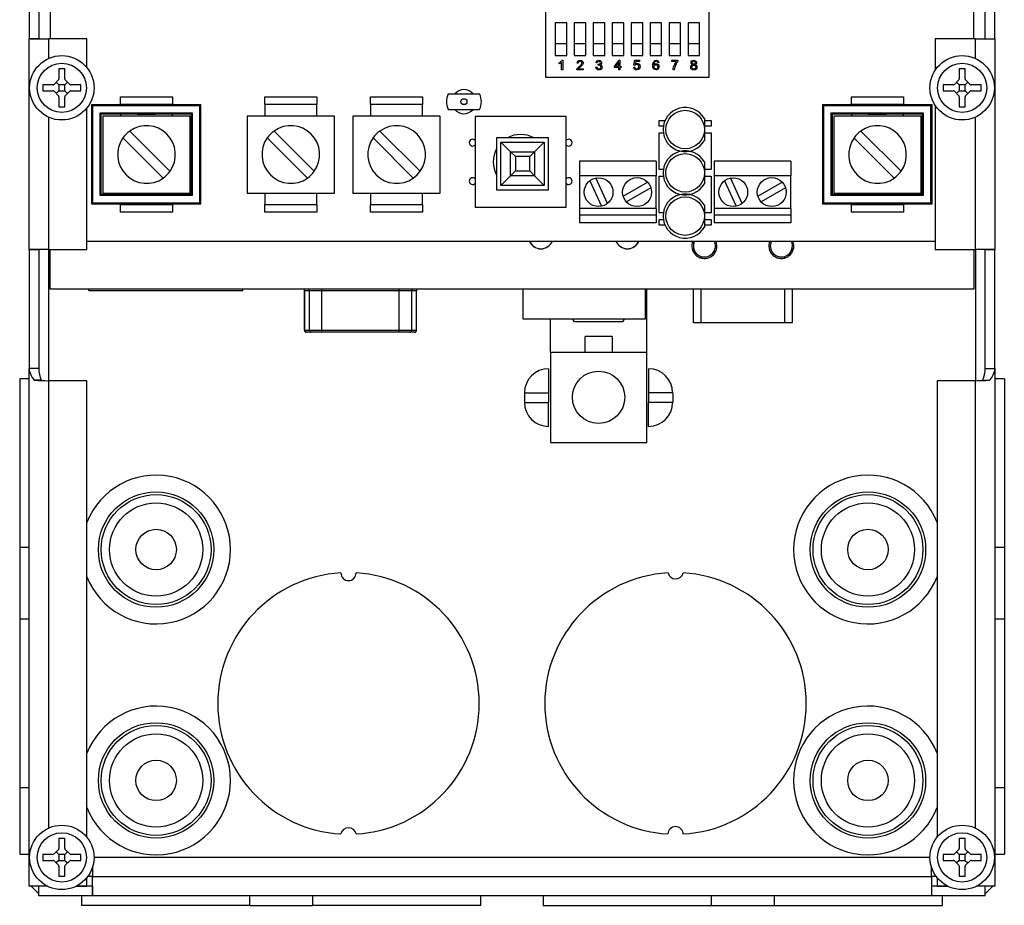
# Paper-space layout 'Layout1' of a CAD drawing. Header units: millimetres. Extents: x 172 to 302, y 78 to 369.
# Tile 1 of 2: x 172 to 302, y 78 to 195. Entities that reach past the tile are written whole.
import ezdxf

# ---------------------------------------------------------------- set-up
doc = ezdxf.new("R2010")
doc.units = ezdxf.units.MM
for name, color, linetype in [('2_POS_SCREWCLAMP', 7, 'Continuous'), ('4_POS_0.200PITCH', 7, 'Continuous'), ('8_POS_DIP_SW', 7, 'Continuous'), ('DB9-RIGHT_ANGLE', 7, 'Continuous'), ('Default', 7, 'Continuous'), ('FILLET_1', 7, 'Continuous'), ('FILLET_2', 7, 'Continuous'), ('GROUND_TERMINAL', 7, 'Continuous'), ('MS-000552', 7, 'Continuous'), ('MS-ZCOV-TS01', 7, 'Continuous'), ('NUT_-_M6', 7, 'Continuous'), ('PBSW', 7, 'Continuous'), ('RJ-45-RIGHT_ANGL', 7, 'Continuous'), ('RJ11-RIGHT_ANGLE', 7, 'Continuous'), ('SCREW_-_M3X12MMX', 7, 'Continuous'), ('STAND-OFF_-_0.31', 7, 'Continuous'), ('T_1.75_LED_ROUND', 7, 'Continuous'), ('TS_-_3_LED_SPACE', 7, 'Continuous'), ('TS_TERMINAL_LUG_', 7, 'Continuous'), ('TSMPPT-BOARD_R7', 7, 'Continuous'), ('TSMPPT-CONTROL_P', 7, 'Continuous'), ('TSMPPT-TRAY1.4', 7, 'Continuous')]:
    doc.layers.add(name, color=color, linetype=linetype)

# ---------------------------------------------------------------- blocks, each defined once
blk = doc.blocks.new('SE')
at = {"layer": '2_POS_SCREWCLAMP', "color": 7, "linetype": 'Continuous'}
for p, q in [((256.17, 176.65), (246.08, 176.65)), ((246.08, 176.65), (246.08, 174.74)), ((256.17, 176.65), (256.17, 174.74)), ((273.95, 176.65), (263.86, 176.65)), ((263.86, 176.65), (263.86, 174.74)), ((273.95, 176.65), (273.95, 174.74)), ((256.17, 174.74), (246.08, 174.74)), ((246.08, 174.74), (246.08, 170.42)), ((249.75, 171.07), (248.21, 174.45)), ((256.17, 170.42), (256.17, 174.74)), ((273.95, 174.74), (263.86, 174.74)), ((263.86, 174.74), (263.86, 170.42)), ((267.53, 171.07), (265.99, 174.45)), ((273.95, 170.42), (273.95, 174.74)), ((247.42, 174.09), (248.96, 170.71)), ((251.84, 172.03), (255.06, 173.88)), ((255.49, 173.13), (252.27, 171.28)), ((265.2, 174.09), (266.74, 170.71)), ((269.62, 172.03), (272.84, 173.88)), ((273.27, 173.13), (270.05, 171.28)), ((256.17, 170.42), (246.08, 170.42)), ((246.08, 170.42), (246.08, 169.53)), ((256.17, 170.42), (256.17, 169.53)), ((273.95, 170.42), (263.86, 170.42)), ((263.86, 170.42), (263.86, 169.53)), ((273.95, 170.42), (273.95, 169.53)), ((256.17, 169.53), (246.08, 169.53)), ((246.08, 169.53), (246.08, 168.52)), ((256.17, 169.53), (256.17, 168.52)), ((273.95, 169.53), (263.86, 169.53)), ((263.86, 169.53), (263.86, 168.52)), ((273.95, 169.53), (273.95, 168.52)), ((256.17, 168.52), (246.08, 168.52)), ((273.95, 168.52), (263.86, 168.52))]:
    blk.add_line(p, q, dxfattribs=at)
for centre, radius in [((248.59, 172.58), 1.9), ((253.67, 172.58), 1.91), ((266.37, 172.58), 1.9), ((271.45, 172.58), 1.91)]:
    blk.add_circle(centre, radius, dxfattribs=at)
at = {"layer": '4_POS_0.200PITCH', "color": 7, "linetype": 'Continuous'}
for p, q in [((181.28, 159.58), (181.28, 159.76)), ((181.28, 159.58), (201.6, 159.58)), ((201.6, 159.58), (201.6, 159.76))]:
    blk.add_line(p, q, dxfattribs=at)
at = {"layer": '8_POS_DIP_SW', "color": 7, "linetype": 'Continuous'}
for p, q in [((241.6, 197.78), (241.6, 187.77)), ((263.19, 187.77), (263.19, 197.78)), ((244.4, 194.94), (242.87, 194.94)), ((242.87, 194.94), (242.87, 192.14)), ((244.4, 192.14), (244.4, 194.94)), ((246.9, 194.94), (245.38, 194.94)), ((245.38, 194.94), (245.38, 192.14)), ((246.9, 192.14), (246.9, 194.94)), ((249.4, 194.94), (247.88, 194.94)), ((247.88, 194.94), (247.88, 192.14)), ((249.4, 192.14), (249.4, 194.94)), ((251.91, 194.94), (250.38, 194.94)), ((250.38, 194.94), (250.38, 192.14)), ((251.91, 192.14), (251.91, 194.94)), ((254.41, 194.94), (252.89, 194.94)), ((252.89, 194.94), (252.89, 192.14)), ((254.41, 192.14), (254.41, 194.94)), ((256.91, 194.94), (255.39, 194.94)), ((255.39, 194.94), (255.39, 192.14)), ((256.91, 192.14), (256.91, 194.94)), ((259.42, 194.94), (257.89, 194.94)), ((257.89, 194.94), (257.89, 192.14)), ((259.42, 192.14), (259.42, 194.94)), ((261.92, 194.94), (260.4, 194.94)), ((260.4, 194.94), (260.4, 192.14)), ((261.92, 192.14), (261.92, 194.94)), ((244.4, 192.14), (242.87, 192.14)), ((242.87, 192.14), (242.87, 190.61)), ((244.4, 190.61), (244.4, 192.14)), ((246.9, 192.14), (245.38, 192.14)), ((245.38, 192.14), (245.38, 190.61)), ((246.9, 190.61), (246.9, 192.14)), ((249.4, 192.14), (247.88, 192.14)), ((247.88, 192.14), (247.88, 190.61)), ((249.4, 190.61), (249.4, 192.14)), ((251.91, 192.14), (250.38, 192.14)), ((250.38, 192.14), (250.38, 190.61)), ((251.91, 190.61), (251.91, 192.14)), ((254.41, 192.14), (252.89, 192.14)), ((252.89, 192.14), (252.89, 190.61)), ((254.41, 190.61), (254.41, 192.14)), ((256.91, 192.14), (255.39, 192.14)), ((255.39, 192.14), (255.39, 190.61)), ((256.91, 190.61), (256.91, 192.14)), ((259.42, 192.14), (257.89, 192.14)), ((257.89, 192.14), (257.89, 190.61)), ((259.42, 190.61), (259.42, 192.14)), ((261.92, 192.14), (260.4, 192.14)), ((260.4, 192.14), (260.4, 190.61)), ((261.92, 190.61), (261.92, 192.14)), ((242.87, 190.61), (244.4, 190.61)), ((243.77, 189.98), (243.87, 189.98)), ((243.87, 189.98), (243.87, 188.71)), ((245.38, 190.61), (246.9, 190.61)), ((247.88, 190.61), (249.4, 190.61)), ((250.38, 190.61), (251.91, 190.61)), ((250.71, 189.16), (251.29, 189.98)), ((251.29, 189.98), (251.41, 189.98)), ((251.41, 189.98), (251.41, 189.16)), ((252.89, 190.61), (254.41, 190.61)), ((253.26, 189.33), (253.38, 189.98)), ((253.38, 189.98), (254.01, 189.98)), ((253.5, 189.83), (253.44, 189.49)), ((254.01, 189.83), (253.5, 189.83)), ((254.01, 189.98), (254.01, 189.83)), ((255.39, 190.61), (256.91, 190.61)), ((257.89, 190.61), (259.42, 190.61)), ((258.24, 189.83), (258.24, 189.98)), ((258.24, 189.98), (259.07, 189.98)), ((258.87, 189.83), (258.24, 189.83)), ((259.07, 189.98), (259.07, 189.86)), ((260.4, 190.61), (261.92, 190.61)), ((243.4, 189.51), (243.4, 189.66)), ((243.71, 188.71), (243.71, 189.7)), ((243.87, 188.71), (243.71, 188.71)), ((246.56, 188.71), (245.72, 188.71)), ((245.91, 189.6), (245.75, 189.61)), ((245.94, 188.86), (246.56, 188.86)), ((246.56, 188.86), (246.56, 188.71)), ((248.23, 189.06), (248.39, 189.08)), ((248.4, 189.63), (248.25, 189.66)), ((248.53, 189.32), (248.55, 189.46)), ((250.71, 189.01), (250.71, 189.16)), ((251.26, 189.01), (250.71, 189.01)), ((251.26, 189.73), (250.86, 189.16)), ((250.86, 189.16), (251.26, 189.16)), ((251.26, 189.16), (251.26, 189.73)), ((251.26, 188.71), (251.26, 189.01)), ((251.41, 188.71), (251.26, 188.71)), ((251.41, 189.16), (251.58, 189.16)), ((251.41, 189.01), (251.41, 188.71)), ((251.58, 189.01), (251.41, 189.01)), ((251.58, 189.16), (251.58, 189.01)), ((253.23, 189.06), (253.39, 189.08)), ((253.4, 189.31), (253.26, 189.33)), ((256.54, 189.67), (256.39, 189.66)), ((258.58, 188.71), (258.42, 188.71)), ((241.6, 187.77), (263.19, 187.77))]:
    blk.add_line(p, q, dxfattribs=at)
blk.add_arc((248.57, 189.55), 0.0919, 258.3991, 273.9727, dxfattribs=at)
for points, knots in [([(243.4, 189.66), (243.49, 189.7), (243.56, 189.75), (243.69, 189.87), (243.74, 189.92), (243.77, 189.98)], [0, 0, 0, 0, 0.5, 0.5, 1, 1, 1, 1]), ([(245.72, 188.71), (245.72, 188.75), (245.72, 188.78), (245.74, 188.82), (245.76, 188.87), (245.79, 188.93), (245.89, 189.04), (245.96, 189.1), (246.04, 189.18), (246.18, 189.29), (246.27, 189.38), (246.32, 189.45), (246.37, 189.51), (246.39, 189.57), (246.39, 189.69), (246.37, 189.75), (246.33, 189.79), (246.28, 189.83), (246.23, 189.85), (246.08, 189.85), (246.02, 189.83), (245.98, 189.78), (245.93, 189.74), (245.91, 189.68), (245.91, 189.6)], [0, 0, 0, 0, 0.056617, 0.056617, 0.056617, 0.179704, 0.179704, 0.302792, 0.302792, 0.302792, 0.502325, 0.502325, 0.502325, 0.598312, 0.598312, 0.697002, 0.697002, 0.697002, 0.79291, 0.79291, 0.894526, 0.894526, 0.894526, 1, 1, 1, 1]), ([(245.75, 189.61), (245.76, 189.73), (245.8, 189.82), (245.87, 189.89), (245.94, 189.95), (246.04, 189.98), (246.28, 189.98), (246.38, 189.95), (246.52, 189.81), (246.55, 189.73), (246.55, 189.58), (246.54, 189.53), (246.52, 189.48), (246.5, 189.43), (246.47, 189.38), (246.42, 189.32), (246.37, 189.27), (246.29, 189.2), (246.18, 189.1), (246.09, 189.02), (246.03, 188.97), (245.98, 188.92), (245.95, 188.89), (245.94, 188.86)], [0, 0, 0, 0, 0.138036, 0.138036, 0.138036, 0.272051, 0.272051, 0.407955, 0.407955, 0.543858, 0.543858, 0.612961, 0.612961, 0.612961, 0.69698, 0.69698, 0.69698, 0.844066, 0.844066, 0.844066, 0.922033, 0.922033, 1, 1, 1, 1]), ([(248.25, 189.66), (248.27, 189.76), (248.31, 189.84), (248.44, 189.95), (248.53, 189.98), (248.69, 189.98), (248.75, 189.96), (248.81, 189.94), (248.87, 189.91), (248.91, 189.87), (248.97, 189.77), (248.99, 189.71), (248.99, 189.6), (248.97, 189.55), (248.94, 189.51), (248.92, 189.47), (248.87, 189.43), (248.82, 189.41)], [0, 0, 0, 0, 0.194587, 0.194587, 0.389174, 0.389174, 0.52326, 0.52326, 0.52326, 0.644231, 0.644231, 0.765202, 0.765202, 0.880836, 0.880836, 0.880836, 1, 1, 1, 1]), ([(248.58, 189.45), (248.64, 189.45), (248.7, 189.47), (248.75, 189.5), (248.8, 189.54), (248.83, 189.59), (248.83, 189.72), (248.81, 189.76), (248.77, 189.8), (248.74, 189.84), (248.69, 189.85), (248.57, 189.85), (248.52, 189.84), (248.48, 189.8), (248.44, 189.76), (248.41, 189.7), (248.4, 189.63)], [0, 0, 0, 0, 0.179218, 0.179218, 0.179218, 0.359884, 0.359884, 0.504416, 0.504416, 0.504416, 0.663192, 0.663192, 0.817618, 0.817618, 0.817618, 1, 1, 1, 1]), ([(255.89, 189.37), (255.93, 189.43), (255.98, 189.47), (256.08, 189.52), (256.14, 189.54), (256.2, 189.54), (256.3, 189.54), (256.38, 189.5), (256.46, 189.43), (256.53, 189.35), (256.56, 189.25), (256.56, 189.06), (256.55, 188.98), (256.51, 188.92), (256.48, 188.85), (256.43, 188.8), (256.31, 188.73), (256.25, 188.71), (256.05, 188.71), (255.94, 188.76), (255.78, 188.94), (255.74, 189.1), (255.74, 189.55), (255.79, 189.73), (255.88, 189.84), (255.95, 189.93), (256.06, 189.98), (256.29, 189.98), (256.37, 189.95), (256.43, 189.9), (256.49, 189.84), (256.53, 189.77), (256.54, 189.67)], [0, 0, 0, 0, 0.046216, 0.046216, 0.092433, 0.092433, 0.092433, 0.167696, 0.167696, 0.167696, 0.251808, 0.251808, 0.307687, 0.307687, 0.307687, 0.371243, 0.371243, 0.4348, 0.4348, 0.543553, 0.543553, 0.652306, 0.652306, 0.774025, 0.774025, 0.774025, 0.865221, 0.865221, 0.932902, 0.932902, 0.932902, 1, 1, 1, 1]), ([(256.39, 189.66), (256.38, 189.72), (256.36, 189.76), (256.33, 189.79), (256.29, 189.83), (256.24, 189.85), (256.13, 189.85), (256.09, 189.84), (256.05, 189.81), (256, 189.78), (255.97, 189.73), (255.94, 189.66), (255.91, 189.59), (255.9, 189.5), (255.89, 189.37)], [0, 0, 0, 0, 0.154448, 0.154448, 0.154448, 0.339029, 0.339029, 0.483699, 0.483699, 0.483699, 0.688513, 0.688513, 0.688513, 1, 1, 1, 1]), ([(258.42, 188.71), (258.42, 188.81), (258.44, 188.93), (258.48, 189.08), (258.52, 189.22), (258.57, 189.36), (258.64, 189.49), (258.71, 189.62), (258.79, 189.74), (258.87, 189.83)], [0, 0, 0, 0, 0.303537, 0.303537, 0.303537, 0.668084, 0.668084, 0.668084, 1, 1, 1, 1]), ([(259.07, 189.86), (258.99, 189.77), (258.91, 189.65), (258.75, 189.36), (258.69, 189.22), (258.64, 189.06), (258.61, 188.95), (258.59, 188.84), (258.58, 188.71)], [0, 0, 0, 0, 0.358626, 0.358626, 0.717252, 0.717252, 0.717252, 1, 1, 1, 1]), ([(260.99, 189.4), (260.92, 189.43), (260.88, 189.46), (260.85, 189.5), (260.82, 189.55), (260.8, 189.6), (260.8, 189.75), (260.83, 189.83), (260.9, 189.89), (260.96, 189.95), (261.05, 189.98), (261.27, 189.98), (261.35, 189.95), (261.42, 189.88), (261.49, 189.82), (261.52, 189.74), (261.52, 189.6), (261.5, 189.55), (261.44, 189.46), (261.4, 189.43), (261.34, 189.4)], [0, 0, 0, 0, 0.100145, 0.100145, 0.100145, 0.196025, 0.196025, 0.33919, 0.33919, 0.33919, 0.500466, 0.500466, 0.662982, 0.662982, 0.662982, 0.81127, 0.81127, 0.905635, 0.905635, 1, 1, 1, 1]), ([(260.96, 189.66), (260.96, 189.6), (260.98, 189.56), (261.05, 189.48), (261.1, 189.46), (261.22, 189.46), (261.27, 189.48), (261.31, 189.52), (261.34, 189.56), (261.36, 189.6), (261.36, 189.71), (261.34, 189.76), (261.27, 189.84), (261.22, 189.85), (261.1, 189.85), (261.05, 189.84), (260.98, 189.76), (260.96, 189.72), (260.96, 189.66)], [0, 0, 0, 0, 0.128457, 0.128457, 0.256914, 0.256914, 0.381899, 0.381899, 0.381899, 0.503427, 0.503427, 0.628693, 0.628693, 0.751295, 0.751295, 0.875647, 0.875647, 1, 1, 1, 1]), ([(243.71, 189.7), (243.67, 189.66), (243.62, 189.63), (243.56, 189.59), (243.5, 189.56), (243.45, 189.53), (243.4, 189.51)], [0, 0, 0, 0, 0.499995, 0.499995, 0.499995, 1, 1, 1, 1]), ([(248.82, 189.41), (248.89, 189.39), (248.95, 189.35), (248.99, 189.3), (249.03, 189.25), (249.05, 189.18), (249.05, 188.99), (249.01, 188.9), (248.93, 188.82), (248.85, 188.75), (248.75, 188.71), (248.52, 188.71), (248.43, 188.74), (248.36, 188.81), (248.29, 188.87), (248.24, 188.96), (248.23, 189.06)], [0, 0, 0, 0, 0.124834, 0.124834, 0.124834, 0.26001, 0.26001, 0.443961, 0.443961, 0.443961, 0.643597, 0.643597, 0.82409, 0.82409, 0.82409, 1, 1, 1, 1]), ([(248.39, 189.08), (248.4, 188.99), (248.43, 188.93), (248.48, 188.89), (248.52, 188.86), (248.57, 188.84), (248.7, 188.84), (248.76, 188.86), (248.86, 188.96), (248.89, 189.02), (248.89, 189.17), (248.86, 189.22), (248.77, 189.31), (248.71, 189.34), (248.61, 189.34), (248.58, 189.33), (248.53, 189.32)], [0, 0, 0, 0, 0.164176, 0.164176, 0.164176, 0.301944, 0.301944, 0.465777, 0.465777, 0.62961, 0.62961, 0.784239, 0.784239, 0.938868, 0.938868, 1, 1, 1, 1]), ([(253.44, 189.49), (253.51, 189.54), (253.59, 189.57), (253.78, 189.57), (253.88, 189.53), (254.03, 189.38), (254.07, 189.28), (254.07, 189.04), (254.03, 188.95), (253.97, 188.86), (253.89, 188.76), (253.78, 188.71), (253.52, 188.71), (253.43, 188.74), (253.35, 188.81), (253.28, 188.87), (253.24, 188.96), (253.23, 189.06)], [0, 0, 0, 0, 0.11288, 0.11288, 0.262247, 0.262247, 0.411614, 0.411614, 0.55367, 0.55367, 0.55367, 0.725008, 0.725008, 0.866413, 0.866413, 0.866413, 1, 1, 1, 1]), ([(253.39, 189.08), (253.41, 189), (253.43, 188.94), (253.52, 188.86), (253.57, 188.84), (253.71, 188.84), (253.77, 188.86), (253.82, 188.92), (253.88, 188.98), (253.9, 189.05), (253.9, 189.23), (253.88, 189.3), (253.83, 189.36), (253.78, 189.41), (253.71, 189.43), (253.58, 189.43), (253.54, 189.42), (253.46, 189.38), (253.43, 189.35), (253.4, 189.31)], [0, 0, 0, 0, 0.118486, 0.118486, 0.236973, 0.236973, 0.381078, 0.381078, 0.381078, 0.536557, 0.536557, 0.685032, 0.685032, 0.685032, 0.825824, 0.825824, 0.912912, 0.912912, 1, 1, 1, 1]), ([(255.92, 189.13), (255.92, 189.08), (255.93, 189.03), (255.95, 188.98), (255.97, 188.93), (256, 188.9), (256.04, 188.87), (256.08, 188.85), (256.13, 188.83), (256.23, 188.83), (256.29, 188.86), (256.34, 188.91), (256.38, 188.96), (256.4, 189.04), (256.4, 189.21), (256.38, 189.28), (256.29, 189.38), (256.23, 189.4), (256.09, 189.4), (256.04, 189.38), (255.94, 189.28), (255.92, 189.21), (255.92, 189.13)], [0, 0, 0, 0, 0.093255, 0.093255, 0.093255, 0.180264, 0.180264, 0.180264, 0.259179, 0.259179, 0.373168, 0.373168, 0.373168, 0.502363, 0.502363, 0.626772, 0.626772, 0.751181, 0.751181, 0.875591, 0.875591, 1, 1, 1, 1]), ([(261.34, 189.4), (261.41, 189.38), (261.47, 189.34), (261.55, 189.23), (261.57, 189.16), (261.57, 188.98), (261.53, 188.89), (261.46, 188.82), (261.38, 188.75), (261.28, 188.71), (261.04, 188.71), (260.94, 188.74), (260.86, 188.82), (260.79, 188.89), (260.75, 188.98), (260.75, 189.17), (260.77, 189.24), (260.81, 189.29), (260.85, 189.35), (260.91, 189.38), (260.99, 189.4)], [0, 0, 0, 0, 0.102026, 0.102026, 0.204052, 0.204052, 0.344474, 0.344474, 0.344474, 0.498374, 0.498374, 0.652274, 0.652274, 0.652274, 0.794385, 0.794385, 0.898815, 0.898815, 0.898815, 1, 1, 1, 1]), ([(260.91, 189.09), (260.91, 189.04), (260.92, 189), (260.94, 188.96), (260.96, 188.92), (260.99, 188.89), (261.07, 188.84), (261.11, 188.83), (261.23, 188.83), (261.29, 188.86), (261.34, 188.9), (261.39, 188.95), (261.41, 189.01), (261.41, 189.16), (261.39, 189.22), (261.34, 189.27), (261.29, 189.31), (261.23, 189.34), (261.08, 189.34), (261.02, 189.31), (260.98, 189.27), (260.93, 189.22), (260.91, 189.16), (260.91, 189.09)], [0, 0, 0, 0, 0.082439, 0.082439, 0.082439, 0.164306, 0.164306, 0.246174, 0.246174, 0.376285, 0.376285, 0.376285, 0.500536, 0.500536, 0.626199, 0.626199, 0.626199, 0.753718, 0.753718, 0.876987, 0.876987, 0.876987, 1, 1, 1, 1])]:
    blk.add_open_spline(points, degree=3, knots=knots, dxfattribs=at)
at = {"layer": 'DB9-RIGHT_ANGLE', "color": 7, "linetype": 'Continuous'}
for p, q in [((209.75, 159.55), (209.77, 159.55)), ((209.75, 159.55), (209.75, 154.34)), ((210.4, 159.55), (209.77, 159.55)), ((209.77, 154.34), (209.77, 159.55)), ((212.04, 159.55), (210.4, 159.55)), ((210.4, 154.34), (210.4, 159.55)), ((212.04, 159.55), (212.04, 159.76)), ((222.27, 159.55), (212.04, 159.55)), ((212.04, 154.34), (212.04, 159.55)), ((222.27, 159.55), (222.27, 159.76)), ((223.91, 159.55), (222.27, 159.55)), ((222.27, 154.34), (222.27, 159.55)), ((224.54, 159.55), (223.91, 159.55)), ((223.91, 154.34), (223.91, 159.55)), ((224.54, 159.55), (224.56, 159.55)), ((224.54, 154.34), (224.54, 159.55)), ((224.56, 154.34), (224.56, 159.55)), ((209.77, 154.34), (209.75, 154.34)), ((209.77, 154.34), (210.4, 154.34)), ((210, 154.09), (210.02, 154.09)), ((210.65, 154.09), (210.02, 154.09)), ((210.4, 154.34), (212.04, 154.34)), ((212.04, 154.09), (210.65, 154.09)), ((212.04, 154.34), (222.27, 154.34)), ((212.04, 154.09), (212.04, 154.34)), ((222.27, 154.09), (212.04, 154.09)), ((222.27, 154.34), (223.91, 154.34)), ((222.27, 154.09), (222.27, 154.34)), ((223.65, 154.09), (222.27, 154.09)), ((224.29, 154.09), (223.65, 154.09)), ((223.91, 154.34), (224.54, 154.34)), ((224.29, 154.09), (224.3, 154.09)), ((224.56, 154.34), (224.54, 154.34))]:
    blk.add_line(p, q, dxfattribs=at)
for centre, radius, start, end in [((209.12, 159.55), 0.635, 0, 18.6629), ((225.19, 159.55), 0.635, 161.3371, 180), ((210, 154.34), 0.254, 180, 270), ((224.3, 154.34), 0.254, 270, 0)]:
    blk.add_arc(centre, radius, start, end, dxfattribs=at)
for centre, major_axis, start_param, end_param in [((209.14, 159.55), (0, -0.635), 1.570796, 1.896526), ((209.77, 159.55), (0, -0.635), 1.570796, 1.896526), ((224.53, 159.55), (0, 0.635), 1.245067, 1.570796), ((225.17, 159.55), (0, 0.635), 1.245067, 1.570796), ((210.02, 154.34), (0, 0.254), 1.570796, 3.141593), ((210.65, 154.34), (0, -0.254), 4.712389, 6.283185), ((223.65, 154.34), (0, -0.254), 0, 1.570796), ((224.29, 154.34), (0, 0.254), 3.141593, 4.712389)]:
    blk.add_ellipse(centre, major_axis=major_axis, ratio=0.989385, start_param=start_param, end_param=end_param, dxfattribs=at)
at = {"layer": 'FILLET_1', "color": 7, "linetype": 'Continuous'}
for p, q in [((299.64, 80.94), (299.64, 80.94)), ((299.64, 79.92), (300.65, 80.94))]:
    blk.add_line(p, q, dxfattribs=at)
at = {"layer": 'FILLET_2', "color": 7, "linetype": 'Continuous'}
for p, q in [((173.66, 80.94), (174.67, 79.92)), ((174.67, 80.94), (174.67, 80.94))]:
    blk.add_line(p, q, dxfattribs=at)
at = {"layer": 'GROUND_TERMINAL', "color": 7, "linetype": 'Continuous'}
for p, q in [((254.94, 151.45), (254.94, 159.76)), ((242.24, 151.45), (242.24, 155.82)), ((250.37, 153.51), (246.8, 153.51)), ((246.8, 151.45), (246.8, 153.51)), ((250.37, 153.51), (250.37, 151.45)), ((242.24, 151.45), (242.24, 139.54)), ((242.24, 151.45), (254.94, 151.45)), ((254.94, 139.54), (254.94, 151.45)), ((242.24, 139.54), (254.94, 139.54))]:
    blk.add_line(p, q, dxfattribs=at)
blk.add_circle((248.59, 145.49), 3.45, dxfattribs=at)
at = {"layer": 'MS-000552', "color": 7, "linetype": 'Continuous'}
for p, q in [((241.98, 179.75), (235.12, 179.75)), ((235.12, 179.75), (235.12, 172.89)), ((241.98, 172.89), (241.98, 179.75)), ((235.7, 179.18), (241.41, 179.18)), ((235.7, 173.46), (235.7, 179.18)), ((235.7, 179.18), (236.97, 177.91)), ((241.41, 179.18), (240.14, 177.91)), ((241.41, 179.18), (241.41, 173.46)), ((236.97, 174.73), (236.97, 177.91)), ((236.97, 177.91), (237.6, 177.27)), ((236.97, 177.91), (240.14, 177.91)), ((239.51, 177.27), (237.6, 177.27)), ((237.6, 177.27), (237.6, 175.37)), ((240.14, 177.91), (239.51, 177.27)), ((239.51, 175.37), (239.51, 177.27)), ((240.14, 177.91), (240.14, 174.73)), ((236.97, 174.73), (235.7, 173.46)), ((237.6, 175.37), (236.97, 174.73)), ((240.14, 174.73), (236.97, 174.73)), ((237.6, 175.37), (239.51, 175.37)), ((239.51, 175.37), (240.14, 174.73)), ((240.14, 174.73), (241.41, 173.46)), ((241.41, 173.46), (235.7, 173.46)), ((235.12, 172.89), (241.98, 172.89))]:
    blk.add_line(p, q, dxfattribs=at)
at = {"layer": 'MS-ZCOV-TS01', "color": 7, "linetype": 'Continuous'}
for p, q in [((181.62, 184.12), (181.62, 171.04)), ((196.09, 184.12), (181.62, 184.12)), ((181.76, 183.97), (181.62, 184.12)), ((195.95, 183.97), (181.76, 183.97)), ((181.76, 183.97), (181.76, 171.18)), ((195.95, 183.97), (196.09, 184.12)), ((195.95, 171.18), (195.95, 183.97)), ((196.09, 171.04), (196.09, 184.12)), ((278.14, 184.12), (278.14, 171.04)), ((292.61, 184.12), (278.14, 184.12)), ((278.28, 183.97), (278.14, 184.12)), ((292.47, 183.97), (278.28, 183.97)), ((278.28, 183.97), (278.28, 171.18)), ((292.47, 183.97), (292.61, 184.12)), ((292.47, 171.18), (292.47, 183.97)), ((292.61, 171.04), (292.61, 184.12)), ((194.97, 182.99), (182.74, 182.99)), ((182.74, 182.99), (182.89, 182.85)), ((182.74, 182.99), (182.74, 172.16)), ((187.65, 182.85), (182.89, 182.85)), ((182.89, 182.85), (182.89, 172.31)), ((187.65, 182.85), (187.65, 182.85)), ((187.65, 182.85), (190.06, 182.85)), ((190.06, 182.85), (190.06, 182.85)), ((194.82, 182.85), (190.06, 182.85)), ((194.97, 182.99), (194.82, 182.85)), ((194.82, 172.31), (194.82, 182.85)), ((194.97, 172.16), (194.97, 182.99)), ((291.49, 182.99), (279.26, 182.99)), ((279.26, 182.99), (279.41, 182.85)), ((279.26, 182.99), (279.26, 172.16)), ((284.17, 182.85), (279.41, 182.85)), ((279.41, 182.85), (279.41, 172.31)), ((284.17, 182.85), (284.17, 182.85)), ((284.17, 182.85), (286.58, 182.85)), ((286.58, 182.85), (286.58, 182.85)), ((291.34, 182.85), (286.58, 182.85)), ((291.49, 182.99), (291.34, 182.85)), ((291.34, 172.31), (291.34, 182.85)), ((291.49, 172.16), (291.49, 182.99)), ((182.74, 172.16), (182.89, 172.31)), ((182.74, 172.16), (194.97, 172.16)), ((182.89, 172.31), (194.82, 172.31)), ((194.97, 172.16), (194.82, 172.31)), ((279.26, 172.16), (279.41, 172.31)), ((279.26, 172.16), (291.49, 172.16)), ((279.41, 172.31), (291.34, 172.31)), ((291.49, 172.16), (291.34, 172.31)), ((181.76, 171.18), (181.62, 171.04)), ((181.62, 171.04), (188.85, 171.04)), ((181.76, 171.18), (195.95, 171.18)), ((188.85, 171.04), (196.09, 171.04)), ((195.95, 171.18), (196.09, 171.04)), ((278.28, 171.18), (278.14, 171.04)), ((278.14, 171.04), (285.37, 171.04)), ((278.28, 171.18), (292.47, 171.18)), ((285.37, 171.04), (292.61, 171.04)), ((292.47, 171.18), (292.61, 171.04))]:
    blk.add_line(p, q, dxfattribs=at)
at = {"layer": 'NUT_-_M6', "color": 7, "linetype": 'Continuous'}
for p, q in [((245.41, 155.45), (245.2, 155.82)), ((251.76, 155.45), (245.41, 155.45)), ((251.97, 155.82), (251.76, 155.45))]:
    blk.add_line(p, q, dxfattribs=at)
at = {"layer": 'PBSW', "color": 7, "linetype": 'Continuous'}
for p, q in [((244.31, 182.58), (232.29, 182.58)), ((232.29, 182.58), (232.29, 170.57)), ((244.31, 170.57), (244.31, 182.58)), ((232.29, 170.57), (244.31, 170.57))]:
    blk.add_line(p, q, dxfattribs=at)
for centre, radius, start, end in [((231.95, 179.11), 0.444, 39.5177, 320.4823), ((238.3, 176.57), 3.62, 61.3056, 118.6944), ((244.65, 179.11), 0.445, 219.5177, 140.4823), ((238.3, 176.57), 3.62, 151.3056, 208.6944), ((231.95, 174.03), 0.444, 39.5177, 320.4823), ((244.65, 174.03), 0.445, 219.5177, 140.4823)]:
    blk.add_arc(centre, radius, start, end, dxfattribs=at)
at = {"layer": 'RJ-45-RIGHT_ANGL', "color": 7, "linetype": 'Continuous'}
for p, q in [((238.64, 155.82), (238.64, 159.76)), ((254.72, 159.76), (254.72, 155.82)), ((254.72, 155.82), (238.64, 155.82))]:
    blk.add_line(p, q, dxfattribs=at)
for centre in [(240.97, 166.74), (252.4, 166.74)]:
    blk.add_arc(centre, 1.63, 202.9934, 337.0066, dxfattribs=at)
at = {"layer": 'RJ11-RIGHT_ANGLE', "color": 7, "linetype": 'Continuous'}
for p, q in [((261.13, 165.8), (261.13, 166.11)), ((261.13, 164.63), (261.13, 165.14)), ((274.14, 166.11), (274.14, 165.8)), ((274.14, 165.14), (274.14, 164.63)), ((262.15, 163.87), (262.15, 164.07)), ((273.12, 164.07), (273.12, 163.87)), ((261.13, 155.31), (261.13, 159.76)), ((262.15, 155.31), (262.15, 159.76)), ((273.12, 159.76), (273.12, 155.31)), ((274.14, 159.76), (274.14, 155.31)), ((262.15, 155.31), (261.13, 155.31)), ((273.12, 155.31), (262.15, 155.31)), ((274.14, 155.31), (273.12, 155.31))]:
    blk.add_line(p, q, dxfattribs=at)
for centre, start, end in [((262.56, 165.47), 154.2285, 0), ((262.56, 165.47), 0, 25.7715), ((272.72, 165.47), 154.2285, 0), ((272.72, 165.47), 0, 25.7715)]:
    blk.add_arc(centre, 1.46, start, end, dxfattribs=at)
at = {"layer": 'SCREW_-_M3X12MMX', "color": 7, "linetype": 'Continuous'}
for p, q in [((178.11, 188.85), (177.33, 188.85)), ((177.33, 188.85), (177.33, 187.53)), ((178.11, 187.53), (178.11, 188.85)), ((296.2, 188.85), (296.2, 187.53)), ((296.99, 188.85), (296.2, 188.85)), ((296.99, 187.53), (296.99, 188.85)), ((176.69, 186.8), (177.27, 187.38)), ((178.17, 187.38), (178.76, 186.8)), ((295.56, 186.8), (296.14, 187.38)), ((297.04, 187.38), (297.63, 186.8)), ((175.22, 186.74), (175.22, 185.96)), ((176.54, 186.74), (175.22, 186.74)), ((175.22, 185.96), (176.54, 185.96)), ((177.27, 185.31), (176.69, 185.9)), ((177.33, 186.74), (176.98, 187.09)), ((177.33, 185.96), (176.98, 185.61)), ((178.11, 186.74), (177.33, 186.74)), ((177.33, 186.74), (177.33, 185.96)), ((177.33, 185.96), (178.11, 185.96)), ((178.11, 186.74), (178.46, 187.09)), ((178.11, 185.96), (178.11, 186.74)), ((178.11, 185.96), (178.46, 185.61)), ((178.76, 185.9), (178.17, 185.31)), ((180.22, 186.74), (178.9, 186.74)), ((178.9, 185.96), (180.22, 185.96)), ((180.22, 185.96), (180.22, 186.74)), ((294.09, 186.74), (294.09, 185.96)), ((295.42, 186.74), (294.09, 186.74)), ((294.09, 185.96), (295.42, 185.96)), ((296.14, 185.31), (295.56, 185.9)), ((296.2, 186.74), (295.85, 187.09)), ((296.2, 185.96), (295.85, 185.61)), ((296.2, 186.74), (296.2, 185.96)), ((296.99, 186.74), (296.2, 186.74)), ((296.2, 185.96), (296.99, 185.96)), ((296.99, 186.74), (297.34, 187.09)), ((296.99, 185.96), (296.99, 186.74)), ((296.99, 185.96), (297.34, 185.61)), ((297.63, 185.9), (297.04, 185.31)), ((299.09, 186.74), (297.77, 186.74)), ((297.77, 185.96), (299.09, 185.96)), ((299.09, 185.96), (299.09, 186.74)), ((177.33, 185.17), (177.33, 183.85)), ((178.11, 183.85), (178.11, 185.17)), ((296.2, 185.17), (296.2, 183.85)), ((296.99, 183.85), (296.99, 185.17)), ((177.33, 183.85), (178.11, 183.85)), ((296.2, 183.85), (296.99, 183.85)), ((177.33, 87.25), (177.33, 85.93)), ((178.11, 87.25), (177.33, 87.25)), ((178.11, 85.93), (178.11, 87.25)), ((296.99, 87.25), (296.2, 87.25)), ((296.2, 87.25), (296.2, 85.93)), ((296.99, 85.93), (296.99, 87.25)), ((175.22, 85.14), (175.22, 84.36)), ((176.54, 85.14), (175.22, 85.14)), ((176.69, 85.2), (177.27, 85.78)), ((177.33, 85.14), (176.98, 85.49)), ((177.33, 85.14), (177.33, 84.36)), ((178.11, 85.14), (177.33, 85.14)), ((178.11, 85.14), (178.46, 85.49)), ((178.11, 84.36), (178.11, 85.14)), ((178.17, 85.78), (178.76, 85.2)), ((180.22, 85.14), (178.9, 85.14)), ((180.22, 84.36), (180.22, 85.14)), ((294.09, 85.14), (294.09, 84.36)), ((295.42, 85.14), (294.09, 85.14)), ((295.56, 85.2), (296.14, 85.78)), ((296.2, 85.14), (295.85, 85.49)), ((296.99, 85.14), (296.2, 85.14)), ((296.2, 85.14), (296.2, 84.36)), ((296.99, 85.14), (297.34, 85.49)), ((296.99, 84.36), (296.99, 85.14)), ((297.04, 85.78), (297.63, 85.2)), ((299.09, 85.14), (297.77, 85.14)), ((299.09, 84.36), (299.09, 85.14)), ((175.22, 84.36), (176.54, 84.36)), ((177.27, 83.71), (176.69, 84.3)), ((177.33, 84.36), (176.98, 84.01)), ((177.33, 84.36), (178.11, 84.36)), ((177.33, 83.57), (177.33, 82.25)), ((178.11, 84.36), (178.46, 84.01)), ((178.11, 82.25), (178.11, 83.57)), ((178.76, 84.3), (178.17, 83.71)), ((178.9, 84.36), (180.22, 84.36)), ((294.09, 84.36), (295.42, 84.36)), ((296.14, 83.71), (295.56, 84.3)), ((296.2, 84.36), (295.85, 84.01)), ((296.2, 84.36), (296.99, 84.36)), ((296.2, 83.57), (296.2, 82.25)), ((296.99, 84.36), (297.34, 84.01)), ((296.99, 82.25), (296.99, 83.57)), ((297.63, 84.3), (297.04, 83.71)), ((297.77, 84.36), (299.09, 84.36)), ((177.33, 82.25), (178.11, 82.25)), ((296.2, 82.25), (296.99, 82.25))]:
    blk.add_line(p, q, dxfattribs=at)
for centre, radius in [((177.72, 186.35), 4.25), ((296.59, 186.35), 4.25), ((177.72, 186.35), 3.25), ((296.59, 186.35), 3.25), ((177.72, 84.75), 4.25), ((296.59, 84.75), 4.25), ((177.72, 84.75), 3.25), ((296.59, 84.75), 3.25)]:
    blk.add_circle(centre, radius, dxfattribs=at)
for centre, start, end in [((177.13, 187.53), 315, 0), ((178.31, 187.53), 180, 225), ((296, 187.53), 315, 0), ((297.19, 187.53), 180, 225), ((176.54, 186.94), 270, 315), ((176.54, 185.76), 45, 90), ((178.9, 186.94), 225, 270), ((178.9, 185.76), 90, 135), ((295.42, 186.94), 270, 315), ((295.42, 185.76), 45, 90), ((297.77, 186.94), 225, 270), ((297.77, 185.76), 90, 135), ((177.13, 185.17), 0, 45), ((178.31, 185.17), 135, 180), ((296, 185.17), 0, 45), ((297.19, 185.17), 135, 180), ((177.13, 85.93), 315, 0), ((178.31, 85.93), 180, 225), ((296, 85.93), 315, 0), ((297.19, 85.93), 180, 225), ((176.54, 85.34), 270, 315), ((178.9, 85.34), 225, 270), ((295.42, 85.34), 270, 315), ((297.77, 85.34), 225, 270), ((176.54, 84.16), 45, 90), ((177.13, 83.57), 0, 45), ((178.31, 83.57), 135, 180), ((178.9, 84.16), 90, 135), ((295.42, 84.16), 45, 90), ((296, 83.57), 0, 45), ((297.19, 83.57), 135, 180), ((297.77, 84.16), 90, 135)]:
    blk.add_arc(centre, 0.2, start, end, dxfattribs=at)
at = {"layer": 'STAND-OFF_-_0.31', "color": 7, "linetype": 'Continuous'}
for p, q in [((228.74, 185.54), (232.87, 185.54)), ((228.74, 183.5), (232.87, 183.5))]:
    blk.add_line(p, q, dxfattribs=at)
blk.add_circle((230.81, 184.52), 0.394, dxfattribs=at)
for start, end in [(153.7691, 206.2309), (333.7691, 26.2309)]:
    blk.add_arc((230.81, 184.52), 2.3, start, end, dxfattribs=at)
at = {"layer": 'T_1.75_LED_ROUND', "color": 7, "linetype": 'Continuous'}
for p, q in [((262.56, 182.28), (262.56, 180.84)), ((262.56, 180.84), (262.56, 179.39)), ((262.56, 176.56), (262.56, 175.12)), ((262.56, 175.12), (262.56, 173.68)), ((262.56, 170.85), (262.56, 169.41)), ((262.56, 169.41), (262.56, 167.96))]:
    blk.add_line(p, q, dxfattribs=at)
for centre in [(260.02, 180.84), (260.02, 175.12), (260.02, 169.41)]:
    blk.add_circle(centre, 2.54, dxfattribs=at)
for centre in [(260.02, 180.84), (260.02, 175.12), (260.02, 169.41)]:
    blk.add_arc(centre, 2.92, 29.5918, 330.4082, dxfattribs=at)
at = {"layer": 'TS_-_3_LED_SPACE', "color": 7, "linetype": 'Continuous'}
for p, q in [((256.59, 182.04), (257.36, 182.04)), ((256.59, 181.28), (256.59, 182.04)), ((262.56, 182.04), (263.45, 182.04)), ((263.45, 182.04), (263.45, 181.28)), ((257.13, 181.28), (256.59, 181.28)), ((263.45, 181.28), (262.56, 181.28)), ((256.59, 180.39), (257.13, 180.39)), ((256.59, 175.57), (256.59, 180.39)), ((262.56, 180.39), (263.45, 180.39)), ((263.45, 180.39), (263.45, 175.57)), ((257.13, 175.57), (256.59, 175.57)), ((263.45, 175.57), (262.56, 175.57)), ((256.59, 174.68), (257.13, 174.68)), ((256.59, 169.85), (256.59, 174.68)), ((262.56, 174.68), (263.45, 174.68)), ((263.45, 174.68), (263.45, 169.85)), ((257.13, 169.85), (256.59, 169.85)), ((263.45, 169.85), (262.56, 169.85)), ((256.59, 168.96), (257.13, 168.96)), ((256.59, 168.2), (256.59, 168.96)), ((257.36, 168.2), (256.59, 168.2)), ((262.56, 168.96), (263.45, 168.96)), ((263.45, 168.2), (262.56, 168.2)), ((263.45, 168.96), (263.45, 168.2))]:
    blk.add_line(p, q, dxfattribs=at)
at = {"layer": 'TS_TERMINAL_LUG_', "color": 7, "linetype": 'Continuous'}
for p, q in [((185.47, 184.14), (185.47, 185.16)), ((185.47, 185.16), (192.33, 185.16)), ((192.33, 185.16), (192.33, 184.14)), ((204.52, 184.14), (204.52, 185.16)), ((204.52, 185.16), (211.38, 185.16)), ((211.38, 185.16), (211.38, 184.14)), ((218.49, 184.14), (218.49, 185.16)), ((218.49, 185.16), (225.35, 185.16)), ((225.35, 185.16), (225.35, 184.14)), ((281.99, 184.14), (281.99, 185.16)), ((281.99, 185.16), (288.85, 185.16)), ((288.85, 185.16), (288.85, 184.14)), ((185.47, 184.14), (185.47, 184.12)), ((192.33, 184.14), (185.47, 184.14)), ((192.33, 184.12), (192.33, 184.14)), ((204.52, 184.14), (204.52, 182.62)), ((211.38, 184.14), (204.52, 184.14)), ((211.38, 182.62), (211.38, 184.14)), ((218.49, 184.14), (218.49, 182.62)), ((225.35, 184.14), (218.49, 184.14)), ((225.35, 182.62), (225.35, 184.14)), ((281.99, 184.14), (281.99, 184.12)), ((288.85, 184.14), (281.99, 184.14)), ((288.85, 184.12), (288.85, 184.14)), ((183.12, 182.62), (183.12, 172.46)), ((194.67, 182.62), (183.12, 182.62)), ((185.47, 182.85), (185.47, 182.62)), ((192.33, 182.62), (192.33, 182.85)), ((194.67, 172.46), (194.67, 182.62)), ((213.72, 182.62), (202.17, 182.62)), ((202.17, 182.62), (202.17, 172.46)), ((213.72, 172.46), (213.72, 182.62)), ((216.14, 182.62), (216.14, 172.46)), ((227.69, 182.62), (216.14, 182.62)), ((227.69, 172.46), (227.69, 182.62)), ((279.64, 182.62), (279.64, 172.46)), ((291.19, 182.62), (279.64, 182.62)), ((281.99, 182.85), (281.99, 182.62)), ((288.85, 182.62), (288.85, 182.85)), ((291.19, 172.46), (291.19, 182.62)), ((185.79, 179.74), (191.1, 174.43)), ((192, 175.33), (186.69, 180.64)), ((204.84, 179.74), (210.15, 174.43)), ((211.05, 175.33), (205.74, 180.64)), ((218.81, 179.74), (224.12, 174.43)), ((225.02, 175.33), (219.71, 180.64)), ((282.31, 179.74), (287.62, 174.43)), ((288.52, 175.33), (283.21, 180.64)), ((183.12, 172.46), (194.67, 172.46)), ((185.47, 172.46), (185.47, 172.31)), ((192.33, 172.31), (192.33, 172.46)), ((202.17, 172.46), (213.72, 172.46)), ((204.52, 172.46), (204.52, 170.93)), ((211.38, 170.93), (211.38, 172.46)), ((216.14, 172.46), (227.69, 172.46)), ((218.49, 172.46), (218.49, 170.93)), ((225.35, 170.93), (225.35, 172.46)), ((279.64, 172.46), (291.19, 172.46)), ((281.99, 172.46), (281.99, 172.31)), ((288.85, 172.31), (288.85, 172.46)), ((185.47, 171.04), (185.47, 170.93)), ((185.47, 170.93), (192.33, 170.93)), ((185.47, 169.92), (185.47, 170.93)), ((192.33, 170.93), (192.33, 171.04)), ((192.33, 170.93), (192.33, 169.92)), ((204.52, 170.93), (211.38, 170.93)), ((204.52, 169.92), (204.52, 170.93)), ((211.38, 170.93), (211.38, 169.92)), ((218.49, 170.93), (225.35, 170.93)), ((218.49, 169.92), (218.49, 170.93)), ((225.35, 170.93), (225.35, 169.92)), ((281.99, 171.04), (281.99, 170.93)), ((281.99, 170.93), (288.85, 170.93)), ((281.99, 169.92), (281.99, 170.93)), ((288.85, 170.93), (288.85, 171.04)), ((288.85, 170.93), (288.85, 169.92)), ((192.33, 169.92), (185.47, 169.92)), ((211.38, 169.92), (204.52, 169.92)), ((225.35, 169.92), (218.49, 169.92)), ((288.85, 169.92), (281.99, 169.92))]:
    blk.add_line(p, q, dxfattribs=at)
for centre, start, end in [((188.9, 177.54), 324.5941, 125.4059), ((207.95, 177.54), 324.5941, 125.4059), ((221.92, 177.54), 324.5941, 125.4059), ((285.42, 177.54), 324.5941, 125.4059), ((188.9, 177.54), 144.5941, 305.4059), ((188.9, 177.54), 125.4059, 144.5941), ((207.95, 177.54), 144.5941, 305.4059), ((207.95, 177.54), 125.4059, 144.5941), ((221.92, 177.54), 144.5941, 305.4059), ((221.92, 177.54), 125.4059, 144.5941), ((285.42, 177.54), 144.5941, 305.4059), ((285.42, 177.54), 125.4059, 144.5941), ((188.9, 177.54), 305.4059, 324.5941), ((207.95, 177.54), 305.4059, 324.5941), ((221.92, 177.54), 305.4059, 324.5941), ((285.42, 177.54), 305.4059, 324.5941)]:
    blk.add_arc(centre, 3.81, start, end, dxfattribs=at)
at = {"layer": 'TSMPPT-BOARD_R7', "color": 7, "linetype": 'Continuous'}
for p, q in [((176.2, 197.86), (176.2, 192.81)), ((298.12, 192.81), (298.12, 197.86)), ((181.02, 166.11), (293.04, 166.11))]:
    blk.add_line(p, q, dxfattribs=at)
for start, end in [(40.0477, 139.3128), (220.0782, 319.5618)]:
    blk.add_arc((230.81, 184.52), 1.59, start, end, dxfattribs=at)
at = {"layer": 'TSMPPT-CONTROL_P', "color": 7, "linetype": 'Continuous'}
for p, q in [((176.2, 159.76), (176.2, 164.99)), ((298.12, 164.99), (298.12, 159.76)), ((298.12, 159.76), (176.2, 159.76))]:
    blk.add_line(p, q, dxfattribs=at)
for centre, start, end in [((240.97, 166.74), 202.6199, 337.3801), ((252.4, 166.74), 202.6199, 337.3801), ((262.56, 165.47), 157.3801, 0), ((262.56, 165.47), 0, 22.6199), ((272.72, 165.47), 157.3801, 0), ((272.72, 165.47), 0, 22.6199)]:
    blk.add_arc(centre, 1.65, start, end, dxfattribs=at)
at = {"layer": 'TSMPPT-TRAY1.4', "color": 7, "linetype": 'Continuous'}
for p, q in [((173.4, 197.78), (173.4, 192.81)), ((174.67, 197.78), (174.67, 192.81)), ((299.64, 192.81), (299.64, 197.78)), ((300.91, 192.81), (300.91, 197.78)), ((173.4, 192.81), (173.4, 192.81)), ((174.67, 192.81), (173.4, 192.81)), ((173.4, 192.81), (175.94, 192.81)), ((173.4, 164.99), (173.4, 192.81)), ((174.67, 192.81), (174.67, 192.81)), ((175.94, 192.81), (175.94, 190.21)), ((181.02, 192.81), (175.94, 192.81)), ((181.02, 189.02), (181.02, 192.81)), ((298.37, 192.81), (293.04, 192.81)), ((293.04, 192.81), (293.04, 188.68)), ((298.37, 192.81), (300.91, 192.81)), ((298.37, 190.21), (298.37, 192.81)), ((299.64, 192.81), (300.91, 192.81)), ((299.64, 192.81), (299.64, 192.81)), ((300.91, 192.81), (300.91, 192.81)), ((300.91, 192.81), (300.91, 164.99)), ((181.02, 164.99), (181.02, 183.67)), ((293.04, 184.02), (293.04, 164.99)), ((175.94, 182.49), (175.94, 164.99)), ((298.37, 164.99), (298.37, 182.49)), ((173.4, 164.99), (174.67, 164.99)), ((173.4, 164.99), (173.4, 149.31)), ((173.4, 164.99), (173.4, 164.99)), ((175.94, 164.99), (173.4, 164.99)), ((174.67, 164.99), (174.67, 149.31)), ((174.67, 164.99), (174.67, 164.99)), ((175.94, 164.99), (181.02, 164.99)), ((175.94, 164.99), (175.94, 147.67)), ((293.04, 164.99), (298.37, 164.99)), ((300.91, 164.99), (298.37, 164.99)), ((298.37, 164.99), (298.37, 147.67)), ((299.64, 164.99), (300.91, 164.99)), ((299.64, 149.31), (299.64, 164.99)), ((299.64, 164.99), (299.64, 164.99)), ((300.91, 149.31), (300.91, 164.99)), ((300.91, 164.99), (300.91, 164.99)), ((173.4, 80.94), (173.4, 149.31)), ((174.67, 149.31), (173.4, 149.31)), ((241.98, 149.26), (241.98, 146.09)), ((255.19, 149.26), (255.19, 146.09)), ((299.64, 149.31), (300.91, 149.31)), ((300.91, 149.31), (300.91, 80.94)), ((172.16, 147.93), (172.16, 125.71)), ((173.4, 147.93), (172.16, 147.93)), ((175.01, 147.74), (174.09, 147.74)), ((181.02, 147.67), (175.94, 147.67)), ((175.94, 147.67), (175.94, 88.61)), ((181.02, 87.42), (181.02, 147.67)), ((298.37, 147.67), (293.29, 147.67)), ((293.29, 147.67), (293.29, 87.42)), ((298.37, 88.61), (298.37, 147.67)), ((299.3, 147.74), (300.23, 147.74)), ((302.16, 147.93), (300.91, 147.93)), ((302.16, 147.93), (302.16, 125.71)), ((238.81, 146.09), (238.81, 144.82)), ((238.81, 146.09), (241.98, 146.09)), ((241.98, 146.09), (241.98, 144.82)), ((258.37, 146.09), (255.19, 146.09)), ((255.19, 146.09), (255.19, 144.82)), ((258.37, 146.09), (258.37, 144.82)), ((238.81, 144.82), (241.98, 144.82)), ((241.98, 141.64), (241.98, 144.82)), ((255.19, 141.64), (255.19, 144.82)), ((258.37, 144.82), (255.19, 144.82)), ((172.16, 125.71), (172.16, 116.18)), ((172.16, 125.71), (173.4, 125.71)), ((300.91, 125.71), (302.16, 125.71)), ((302.16, 125.71), (302.16, 116.18)), ((172.16, 116.18), (172.16, 93.96)), ((173.4, 116.18), (172.16, 116.18)), ((302.16, 116.18), (300.91, 116.18)), ((302.16, 116.18), (302.16, 93.96)), ((172.16, 93.96), (172.16, 85.16)), ((172.16, 93.96), (173.4, 93.96)), ((300.91, 93.96), (302.16, 93.96)), ((302.16, 93.96), (302.16, 85.16)), ((172.16, 85.16), (173.4, 85.16)), ((292.34, 84.75), (181.97, 84.75)), ((300.91, 85.16), (302.16, 85.16)), ((181.79, 83.51), (181.79, 82.21)), ((292.53, 82.21), (292.53, 83.51)), ((181.02, 80.94), (181.02, 82.07)), ((181.79, 82.21), (181.13, 82.21)), ((181.79, 79.67), (181.79, 82.21)), ((181.79, 82.21), (292.53, 82.21)), ((293.19, 82.21), (292.53, 82.21)), ((292.53, 82.21), (292.53, 79.67)), ((293.29, 82.07), (293.29, 80.94)), ((175.83, 80.94), (173.4, 80.94)), ((174.67, 79.67), (174.67, 80.94)), ((175.84, 80.94), (174.67, 80.94)), ((181.78, 80.94), (179.6, 80.94)), ((179.61, 80.94), (181.02, 80.94)), ((181.78, 80.94), (181.79, 80.94)), ((181.78, 80.94), (181.78, 79.67)), ((294.71, 80.94), (292.53, 80.94)), ((292.53, 80.94), (292.53, 79.67)), ((292.53, 80.94), (292.53, 80.94)), ((293.29, 80.94), (294.71, 80.94)), ((299.64, 80.94), (298.48, 80.94)), ((300.91, 80.94), (298.48, 80.94)), ((299.64, 79.67), (299.64, 80.94)), ((181.78, 79.67), (174.67, 79.67)), ((180.32, 79.67), (180.32, 78.42)), ((181.78, 79.67), (181.79, 79.67)), ((292.53, 79.67), (181.79, 79.67)), ((202.55, 78.42), (202.55, 79.67)), ((210.8, 79.67), (210.8, 78.42)), ((233.03, 78.42), (233.03, 79.67)), ((241.28, 79.67), (241.28, 78.42)), ((263.51, 78.42), (263.51, 79.67)), ((271.76, 79.67), (271.76, 78.42)), ((299.64, 79.67), (292.53, 79.67)), ((292.53, 79.67), (292.53, 79.67)), ((293.99, 78.42), (293.99, 79.67)), ((202.55, 78.42), (180.32, 78.42)), ((202.55, 78.42), (210.8, 78.42)), ((233.03, 78.42), (210.8, 78.42)), ((241.28, 78.42), (263.51, 78.42)), ((263.51, 78.42), (271.76, 78.42)), ((271.76, 78.42), (293.99, 78.42))]:
    blk.add_line(p, q, dxfattribs=at)
for centre, radius in [((190.17, 125.39), 7.62), ((190.17, 125.39), 7.25), ((284.15, 125.39), 7.62), ((284.15, 125.39), 7.25), ((190.17, 125.39), 6.15), ((284.15, 125.39), 6.15), ((190.17, 125.39), 2.67), ((284.15, 125.39), 2.67), ((190.17, 94.91), 7.62), ((190.17, 94.91), 7.25), ((284.15, 94.91), 7.62), ((284.15, 94.91), 7.25), ((190.17, 94.91), 6.15), ((284.15, 94.91), 6.15), ((190.17, 94.91), 2.67), ((284.15, 94.91), 2.67)]:
    blk.add_circle(centre, radius, dxfattribs=at)
for centre, radius, start, end in [((175.88, 149.46), 2.48, 183.4293, 223.7453), ((178.71, 149.37), 4.03, 180.8408, 203.7895), ((241.98, 146.09), 3.18, 90, 180), ((255.19, 146.09), 3.17, 0, 90), ((295.61, 149.37), 4.03, 336.2105, 359.1592), ((298.43, 149.46), 2.48, 316.2547, 356.5707), ((180.13, 283.37), 135.76, 267.4501, 268.2336), ((294.19, 283.37), 135.76, 271.7664, 272.5499), ((296.27, 181.77), 34.16, 273.5301, 275.0904), ((241.98, 144.82), 3.18, 180, 270), ((255.19, 144.82), 3.17, 270, 0), ((190.17, 125.39), 9.82, 0, 158.6209), ((284.15, 125.39), 9.82, 21.3791, 338.6209), ((190.17, 125.39), 9.82, 201.3791, 0), ((215.57, 105.07), 17.26, 93.356, 266.7054), ((215.57, 122.3), 1.01, 180.1256, 359.8744), ((215.57, 105.07), 17.26, 273.2946, 86.644), ((258.75, 105.07), 17.26, 93.2757, 266.6454), ((258.75, 122.52), 1.01, 192.5574, 347.4426), ((258.75, 105.07), 17.26, 273.3546, 86.7243), ((190.17, 94.91), 9.82, 0, 158.6209), ((284.15, 94.91), 9.82, 21.3791, 338.6209), ((190.17, 94.91), 9.82, 201.3791, 0), ((215.57, 87.65), 1.01, 10.9724, 169.0276), ((258.75, 87.81), 1.01, 1.6773, 178.3227)]:
    blk.add_arc(centre, radius, start, end, dxfattribs=at)

psp = doc.layouts.get("Layout1")

# ---------------------------------------------------------------- block references
at = {"layer": 'Default'}
psp.add_blockref('SE', (0, 0), dxfattribs=at)

doc.saveas('drawing.dxf')
